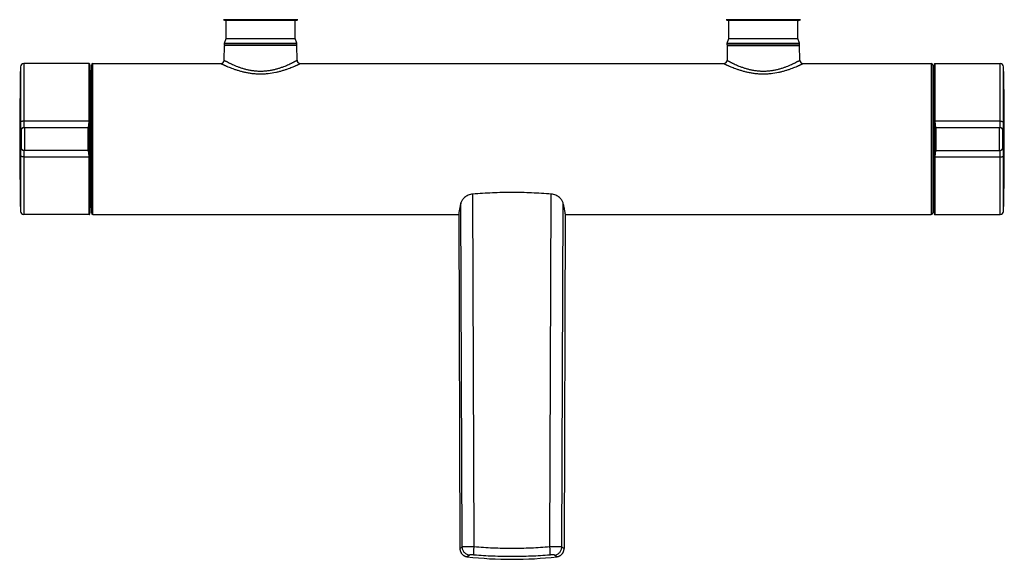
# Model space of a CAD drawing. Header units: millimetres. Extents: x -66 to 560, y -66 to 262.
# Tile 1 of 8: x -66 to 233, y -66 to 98. Entities that reach past the tile are written whole.
import ezdxf

# ---------------------------------------------------------------- set-up
doc = ezdxf.new("R2010")
doc.units = ezdxf.units.MM
doc.header["$LTSCALE"] = 23.1
doc.layers.get('0').update_dxf_attribs({"linetype": 'CONTINUOUS'})

msp = doc.modelspace()

# ---------------------------------------------------------------- linework, layer by layer
at = {"color": 9, "linetype": 'CONTINUOUS'}
for p, q in [((18.13, 98.1), (-4.48, 98.1)), ((171.13, 98.1), (148.52, 98.1)), ((-4.17, 90.45), (17.83, 90.45)), ((148.83, 90.45), (170.83, 90.45)), ((-65.23, 84.75), (-65.23, 67.16)), ((-45.38, 67.16), (-45.38, 84.75)), ((-45.18, 67.11), (-45.18, 84.56)), ((-44.17, 38.75), (-44.17, 84.75)), ((210.83, 84.75), (210.83, 38.75)), ((211.83, 84.56), (211.83, 67.11)), ((212.03, 84.75), (212.03, 67.16)), ((231.88, 67.16), (231.88, 84.75)), ((-66.23, 83.77), (-66.23, 66.93)), ((-44.87, 41.05), (-44.87, 82.45)), ((211.53, 82.45), (211.53, 41.05)), ((232.88, 66.93), (232.88, 83.77)), ((-45.38, 67.16), (-65.23, 67.16)), ((231.88, 67.16), (212.03, 67.16)), ((-66.16, 64.25), (-66.06, 64.25)), ((-45.67, 58.25), (-45.67, 65.25)), ((-45.41, 58.36), (-45.41, 65.13)), ((-45.24, 57.8), (-45.24, 65.69)), ((211.89, 65.69), (211.89, 57.8)), ((212.06, 65.13), (212.06, 58.36)), ((212.33, 65.25), (212.33, 58.25)), ((232.72, 64.25), (232.82, 64.25)), ((-66.06, 59.25), (-66.16, 59.25)), ((232.82, 59.25), (232.72, 59.25)), ((-66.23, 56.57), (-66.23, 39.73)), ((-65.23, 56.34), (-65.23, 38.75)), ((-65.23, 56.34), (-45.38, 56.34)), ((-45.38, 38.75), (-45.38, 56.34)), ((-45.18, 38.94), (-45.18, 56.38)), ((211.83, 56.38), (211.83, 38.94)), ((212.03, 56.34), (231.88, 56.34)), ((212.03, 56.34), (212.03, 38.75)), ((231.88, 38.75), (231.88, 56.34)), ((232.88, 39.73), (232.88, 56.57)), ((71.79, -62.48), (71.39, 44.98)), ((94.86, -62.48), (95.26, 44.98)), ((68.17, -62.52), (67.79, 42.35)), ((98.49, -62.52), (98.86, 42.35)), ((68.17, -62.52), (67.49, -63)), ((99.17, -63), (98.49, -62.52)), ((67.49, -63), (67.49, -63)), ((70.37, -64.98), (69.7, -65.48)), ((69.71, -65.47), (69.7, -65.48)), ((96.95, -65.48), (96.28, -64.98)), ((96.9, -65.44), (96.87, -65.41)), ((96.95, -65.48), (96.95, -65.47)), ((99.17, -63), (99.16, -63))]:
    msp.add_line(p, q, dxfattribs=at)
at = {"color": 7, "linetype": 'CONTINUOUS'}
for p, q in [((17.47, 97.85), (-3.82, 97.85)), ((-3.65, 92.35), (-3.65, 97.85)), ((17.3, 92.35), (17.3, 97.85)), ((170.47, 97.85), (149.18, 97.85)), ((149.35, 92.35), (149.35, 97.85)), ((170.3, 92.35), (170.3, 97.85)), ((-4.25, 85.73), (-4.17, 90.25)), ((-4.17, 90.91), (-3.65, 92.35)), ((-4.17, 90.45), (-4.17, 90.91)), ((-4.17, 90.91), (17.83, 90.91)), ((17.83, 90.25), (-4.17, 90.25)), ((-3.65, 92.35), (17.3, 92.35)), ((17.83, 90.91), (17.3, 92.35)), ((17.83, 90.45), (17.83, 90.91)), ((17.91, 85.73), (17.83, 90.25)), ((148.83, 90.25), (148.75, 85.73)), ((148.83, 90.91), (149.35, 92.35)), ((148.83, 90.91), (170.83, 90.91)), ((148.83, 90.45), (148.83, 90.91)), ((148.83, 90.25), (170.83, 90.25)), ((149.35, 92.35), (170.3, 92.35)), ((170.83, 90.91), (170.3, 92.35)), ((170.83, 90.45), (170.83, 90.91)), ((170.91, 85.73), (170.83, 90.25)), ((-45.38, 84.75), (-65.23, 84.75)), ((-45.17, 39.16), (-45.17, 84.33)), ((-44.67, 39.25), (-44.67, 84.25)), ((-44.17, 84.75), (-5.25, 84.75)), ((18.91, 84.75), (147.75, 84.75)), ((171.91, 84.75), (210.83, 84.75)), ((211.33, 84.25), (211.33, 39.25)), ((211.83, 84.33), (211.83, 39.16)), ((212.03, 84.75), (231.88, 84.75)), ((-44.67, 82.45), (-44.87, 82.45)), ((211.33, 82.45), (211.53, 82.45)), ((-65.16, 65.25), (-45.67, 65.25)), ((-45.47, 58.45), (-45.47, 65.05)), ((212.13, 65.05), (212.13, 58.45)), ((212.32, 65.25), (231.82, 65.25)), ((-45.67, 58.25), (-65.16, 58.25)), ((212.33, 58.25), (231.82, 58.25)), ((-44.67, 41.05), (-44.87, 41.05)), ((67.13, 39.01), (67.49, -63)), ((99.52, 39.01), (99.17, -63)), ((211.33, 41.05), (211.53, 41.05)), ((-45.38, 38.75), (-65.23, 38.75)), ((-44.17, 38.75), (67.13, 38.75)), ((99.52, 38.75), (210.83, 38.75)), ((212.03, 38.75), (231.88, 38.75))]:
    msp.add_line(p, q, dxfattribs=at)
at = {"color": 9, "linetype": 'CONTINUOUS'}
for points in [[(68.17, -62.52), (68.05, -62.61), (67.94, -62.68)], [(98.81, -62.75), (98.61, -62.61), (98.49, -62.52)]]:
    msp.add_lwpolyline(points, dxfattribs=at)
at = {"color": 7, "linetype": 'CONTINUOUS'}
for points in [[(67.49, -63), (67.49, -63.07), (67.49, -63.16), (67.5, -63.25), (67.51, -63.35), (67.53, -63.44), (67.55, -63.53), (67.57, -63.62), (67.59, -63.71), (67.62, -63.79), (67.65, -63.88), (67.68, -63.96), (67.72, -64.05), (67.76, -64.13), (67.81, -64.21), (67.85, -64.29), (67.9, -64.37), (67.95, -64.45), (68.01, -64.52), (68.07, -64.59), (68.13, -64.66), (68.19, -64.73), (68.25, -64.79), (68.32, -64.86), (68.39, -64.92), (68.46, -64.97), (68.54, -65.03), (68.61, -65.08), (68.69, -65.13), (68.77, -65.18), (68.85, -65.22), (68.93, -65.26), (69.02, -65.3), (69.1, -65.33), (69.19, -65.36), (69.28, -65.39), (69.37, -65.41), (69.46, -65.44), (69.55, -65.45), (69.64, -65.47), (69.7, -65.48)], [(96.95, -65.48), (97.02, -65.47), (97.11, -65.45), (97.2, -65.44), (97.29, -65.41), (97.38, -65.39), (97.46, -65.36), (97.55, -65.33), (97.64, -65.3), (97.72, -65.26), (97.8, -65.22), (97.88, -65.18), (97.96, -65.13), (98.04, -65.08), (98.12, -65.03), (98.19, -64.97), (98.26, -64.92), (98.33, -64.86), (98.4, -64.79), (98.46, -64.73), (98.53, -64.66), (98.59, -64.59), (98.64, -64.52), (98.7, -64.45), (98.75, -64.37), (98.8, -64.29), (98.85, -64.21), (98.89, -64.13), (98.93, -64.05), (98.97, -63.96), (99, -63.88), (99.03, -63.79), (99.06, -63.71), (99.09, -63.62), (99.11, -63.53), (99.13, -63.44), (99.14, -63.35), (99.15, -63.25), (99.16, -63.16), (99.16, -63.07), (99.17, -63)]]:
    msp.add_lwpolyline(points, dxfattribs=at)
for centre, radius, start, end in [((-3.82, 98.85), 1, 228.5904, 270), ((17.47, 98.85), 1, 270, 311.4096), ((149.18, 98.85), 1, 228.5904, 270), ((170.47, 98.85), 1, 270, 311.4096), ((-3.97, 90.45), 0.2, 180, 270), ((17.63, 90.45), 0.2, 270, 360), ((149.03, 90.45), 0.2, 180, 270), ((170.63, 90.45), 0.2, 270, 360), ((-65.23, 83.75), 1, 90, 178.7381), ((-45.38, 84.55), 0.2, 2.553, 90), ((-50.17, 84.33), 5, 0, 2.553), ((-44.17, 84.25), 0.5, 90, 180), ((-5.25, 85.75), 1, 270, 359), ((18.91, 85.75), 1, 181, 270), ((147.75, 85.75), 1, 270, 359), ((171.91, 85.75), 1, 181, 270), ((210.83, 84.25), 0.5, 0, 90), ((212.03, 84.55), 0.2, 90, 177.447), ((216.83, 84.33), 5, 177.447, 180), ((231.88, 83.75), 1, 1.2619, 90), ((933.53, 61.75), 1000, 178.73813, 181.26187), ((-44.87, 82.75), 0.3, 180, 270), ((211.53, 82.75), 0.3, 270, 360), ((-766.87, 61.75), 1000, 358.73813, 1.26187), ((-45.67, 65.05), 0.2, 0, 90), ((212.33, 65.05), 0.2, 90, 180), ((-45.67, 58.45), 0.2, 270, 360), ((212.33, 58.45), 0.2, 180, 270), ((-65.23, 39.75), 1, 181.2619, 270), ((-50.17, 39.16), 5, 357.447, 360), ((-44.87, 40.75), 0.3, 90, 180), ((-44.17, 39.25), 0.5, 180, 270), ((210.83, 39.25), 0.5, 270, 360), ((211.53, 40.75), 0.3, 0, 90), ((216.83, 39.16), 5, 180, 182.553), ((231.88, 39.75), 1, 270, 358.7381), ((-45.38, 38.95), 0.2, 270, 357.447), ((212.03, 38.95), 0.2, 182.553, 270), ((83.33, 53.75), 120, 263.4817, 276.5183)]:
    msp.add_arc(centre, radius, start, end, dxfattribs=at)
at = {"color": 9, "linetype": 'CONTINUOUS'}
for centre, radius, start, end in [((-65.16, 64.25), 1, 90.0098, 179.8665), ((-65.06, 64.25), 1, 90.013, 179.8697), ((-45.67, 65.05), 0.2, 8.4341, 89.9976), ((-45.67, 65.05), 0.2, 0.3126, 8.448), ((212.32, 65.05), 0.2, 90.0024, 171.5659), ((212.32, 65.05), 0.2, 171.552, 179.6874), ((231.72, 64.25), 1, 0.1304, 89.987), ((231.82, 64.25), 1, 0.1336, 89.9902), ((-65.16, 59.25), 1, 180.1335, 269.9902), ((-65.06, 59.25), 1, 180.1303, 269.987), ((-45.67, 58.45), 0.2, 270.0024, 351.5659), ((-45.67, 58.45), 0.2, 351.552, 359.6874), ((212.32, 58.45), 0.2, 180.3126, 188.448), ((212.32, 58.45), 0.2, 188.4341, 269.9976), ((231.72, 59.25), 1, 270.013, 359.8696), ((231.82, 59.25), 1, 270.0098, 359.8664)]:
    msp.add_arc(centre, radius, start, end, dxfattribs=at)
for points, knots in [([(-5.25, 84.75), (-5.25, 84.75), (-5.25, 84.75), (-5.25, 84.75), (-5.24, 84.74), (-5.24, 84.74), (-5.23, 84.74), (-5.21, 84.73), (-5.19, 84.72), (-5.15, 84.7), (-5.11, 84.68), (-5.06, 84.65), (-4.98, 84.61), (-4.86, 84.56), (-4.69, 84.48), (-4.49, 84.39), (-4.27, 84.28), (-4.02, 84.17), (-3.75, 84.05), (-3.45, 83.92), (-3.01, 83.73), (-2.4, 83.49), (-1.61, 83.18), (-0.74, 82.88), (0.19, 82.59), (1.19, 82.31), (2.24, 82.07), (3.34, 81.86), (4.48, 81.71), (5.65, 81.61), (6.83, 81.58), (8.01, 81.61), (9.54, 81.74), (11.04, 81.98), (12.46, 82.31), (13.46, 82.59), (14.4, 82.88), (15.26, 83.18), (16.05, 83.49), (16.66, 83.73), (17.1, 83.92), (17.4, 84.05), (17.68, 84.17), (17.92, 84.28), (18.15, 84.39), (18.34, 84.48), (18.49, 84.55), (18.59, 84.6), (18.65, 84.63), (18.71, 84.65), (18.76, 84.68), (18.81, 84.7), (18.84, 84.72), (18.86, 84.73), (18.88, 84.74), (18.89, 84.74), (18.9, 84.74), (18.9, 84.75), (18.9, 84.75), (18.9, 84.75), (18.91, 84.75)], [0, 0, 0, 0, 0.000044, 0.000175, 0.000392, 0.000696, 0.001085, 0.001561, 0.002768, 0.004314, 0.006197, 0.008414, 0.010962, 0.01704, 0.024388, 0.032958, 0.042701, 0.053567, 0.065504, 0.078454, 0.092362, 0.122843, 0.156542, 0.193077, 0.232096, 0.273274, 0.316293, 0.360829, 0.406547, 0.453072, 0.500014, 0.546955, 0.593482, 0.68371, 0.726727, 0.767904, 0.806924, 0.843458, 0.877157, 0.90764, 0.921549, 0.934498, 0.946433, 0.9573, 0.967044, 0.975614, 0.98296, 0.98616, 0.989038, 0.991589, 0.993809, 0.995693, 0.997238, 0.998444, 0.998918, 0.999307, 0.99961, 0.999826, 0.999957, 1, 1, 1, 1]), ([(-4.25, 85.73), (-4.25, 85.73), (-4.25, 85.73), (-4.25, 85.73), (-4.25, 85.73), (-4.24, 85.73), (-4.24, 85.72), (-4.23, 85.72), (-4.22, 85.71), (-4.19, 85.7), (-4.16, 85.68), (-4.13, 85.66), (-4.08, 85.64), (-4.03, 85.61), (-3.97, 85.58), (-3.88, 85.53), (-3.75, 85.46), (-3.58, 85.37), (-3.38, 85.26), (-3.16, 85.15), (-2.91, 85.02), (-2.65, 84.89), (-2.25, 84.7), (-1.7, 84.44), (-0.99, 84.13), (-0.2, 83.82), (0.65, 83.51), (1.57, 83.21), (2.54, 82.95), (3.56, 82.73), (4.63, 82.56), (5.53, 82.48), (6.27, 82.44), (7.01, 82.43), (7.75, 82.45), (8.49, 82.51), (9.21, 82.59), (10.09, 82.73), (11.11, 82.95), (12.09, 83.21), (13, 83.51), (13.86, 83.82), (14.64, 84.13), (15.36, 84.44), (15.9, 84.7), (16.3, 84.89), (16.57, 85.02), (16.81, 85.15), (17.03, 85.26), (17.23, 85.37), (17.41, 85.46), (17.53, 85.53), (17.62, 85.58), (17.68, 85.61), (17.73, 85.64), (17.78, 85.66), (17.82, 85.68), (17.85, 85.7), (17.87, 85.71), (17.88, 85.72), (17.89, 85.72), (17.9, 85.73), (17.9, 85.73), (17.9, 85.73), (17.91, 85.73), (17.91, 85.73)], [0, 0, 0, 0, 0.000043, 0.000096, 0.00017, 0.000383, 0.00068, 0.001062, 0.001527, 0.002711, 0.004229, 0.006078, 0.008255, 0.010759, 0.013585, 0.016729, 0.02395, 0.032379, 0.04197, 0.052676, 0.064446, 0.077229, 0.090974, 0.121149, 0.154589, 0.190939, 0.229873, 0.271085, 0.314276, 0.359134, 0.405312, 0.452414, 0.476177, 0.500001, 0.547581, 0.571224, 0.594689, 0.640866, 0.685724, 0.728916, 0.770128, 0.809062, 0.845412, 0.878852, 0.909027, 0.922772, 0.935555, 0.947325, 0.958031, 0.967622, 0.976051, 0.983271, 0.986415, 0.989241, 0.991746, 0.993925, 0.995774, 0.997292, 0.998475, 0.99894, 0.999321, 0.999618, 0.99983, 0.999957, 1, 1, 1, 1]), ([(147.75, 84.75), (147.75, 84.75), (147.75, 84.75), (147.75, 84.75), (147.76, 84.74), (147.76, 84.74), (147.77, 84.74), (147.79, 84.73), (147.81, 84.72), (147.85, 84.7), (147.89, 84.68), (147.94, 84.65), (148.02, 84.61), (148.14, 84.56), (148.31, 84.48), (148.51, 84.39), (148.73, 84.28), (148.98, 84.17), (149.25, 84.05), (149.55, 83.92), (149.99, 83.73), (150.6, 83.49), (151.39, 83.18), (152.26, 82.88), (153.19, 82.59), (154.19, 82.31), (155.24, 82.07), (156.34, 81.86), (157.48, 81.71), (158.65, 81.61), (159.83, 81.58), (161.01, 81.61), (162.54, 81.74), (164.04, 81.98), (165.46, 82.31), (166.46, 82.59), (167.4, 82.88), (168.26, 83.18), (169.05, 83.49), (169.66, 83.73), (170.1, 83.92), (170.4, 84.05), (170.68, 84.17), (170.92, 84.28), (171.15, 84.39), (171.34, 84.48), (171.49, 84.55), (171.59, 84.6), (171.65, 84.63), (171.71, 84.65), (171.76, 84.68), (171.81, 84.7), (171.84, 84.72), (171.86, 84.73), (171.88, 84.74), (171.89, 84.74), (171.9, 84.74), (171.9, 84.75), (171.9, 84.75), (171.9, 84.75), (171.91, 84.75)], [0, 0, 0, 0, 0.000044, 0.000175, 0.000392, 0.000696, 0.001085, 0.001561, 0.002768, 0.004314, 0.006197, 0.008414, 0.010962, 0.01704, 0.024388, 0.032958, 0.042701, 0.053567, 0.065504, 0.078454, 0.092362, 0.122843, 0.156542, 0.193077, 0.232096, 0.273274, 0.316293, 0.360829, 0.406547, 0.453072, 0.500014, 0.546955, 0.593482, 0.68371, 0.726727, 0.767904, 0.806924, 0.843458, 0.877157, 0.90764, 0.921549, 0.934498, 0.946433, 0.9573, 0.967044, 0.975614, 0.98296, 0.98616, 0.989038, 0.991589, 0.993809, 0.995693, 0.997238, 0.998444, 0.998918, 0.999307, 0.99961, 0.999826, 0.999957, 1, 1, 1, 1]), ([(148.75, 85.73), (148.75, 85.73), (148.75, 85.73), (148.75, 85.73), (148.75, 85.73), (148.76, 85.73), (148.76, 85.72), (148.77, 85.72), (148.78, 85.71), (148.81, 85.7), (148.84, 85.68), (148.87, 85.66), (148.92, 85.64), (148.97, 85.61), (149.03, 85.58), (149.12, 85.53), (149.25, 85.46), (149.42, 85.37), (149.62, 85.26), (149.84, 85.15), (150.09, 85.02), (150.35, 84.89), (150.75, 84.7), (151.3, 84.44), (152.01, 84.13), (152.8, 83.82), (153.65, 83.51), (154.57, 83.21), (155.54, 82.95), (156.56, 82.73), (157.63, 82.56), (158.53, 82.48), (159.27, 82.44), (160.01, 82.43), (160.75, 82.45), (161.49, 82.51), (162.21, 82.59), (163.09, 82.73), (164.11, 82.95), (165.09, 83.21), (166, 83.51), (166.86, 83.82), (167.64, 84.13), (168.36, 84.44), (168.9, 84.7), (169.3, 84.89), (169.57, 85.02), (169.81, 85.15), (170.03, 85.26), (170.23, 85.37), (170.41, 85.46), (170.53, 85.53), (170.62, 85.58), (170.68, 85.61), (170.73, 85.64), (170.78, 85.66), (170.82, 85.68), (170.85, 85.7), (170.87, 85.71), (170.88, 85.72), (170.89, 85.72), (170.9, 85.73), (170.9, 85.73), (170.9, 85.73), (170.91, 85.73), (170.91, 85.73)], [0, 0, 0, 0, 0.000043, 0.000096, 0.00017, 0.000383, 0.00068, 0.001062, 0.001527, 0.002711, 0.004229, 0.006078, 0.008255, 0.010759, 0.013585, 0.016729, 0.02395, 0.032379, 0.04197, 0.052676, 0.064446, 0.077229, 0.090974, 0.121149, 0.154589, 0.190939, 0.229873, 0.271085, 0.314276, 0.359134, 0.405312, 0.452414, 0.476177, 0.500001, 0.547581, 0.571224, 0.594689, 0.640866, 0.685724, 0.728916, 0.770128, 0.809062, 0.845412, 0.878852, 0.909027, 0.922772, 0.935555, 0.947325, 0.958031, 0.967622, 0.976051, 0.983271, 0.986415, 0.989241, 0.991746, 0.993925, 0.995774, 0.997292, 0.998475, 0.99894, 0.999321, 0.999618, 0.99983, 0.999957, 1, 1, 1, 1]), ([(-65.23, 67.16), (-65.3, 67.16), (-65.42, 67.16), (-65.6, 67.14), (-65.77, 67.12), (-65.9, 67.1), (-65.99, 67.08), (-66.05, 67.06), (-66.1, 67.04), (-66.15, 67.02), (-66.18, 67), (-66.21, 66.98), (-66.22, 66.95), (-66.23, 66.94), (-66.23, 66.93)], [0, 0, 0, 0, 0.181549, 0.3567, 0.519341, 0.663936, 0.727991, 0.7859, 0.837309, 0.882006, 0.919986, 0.951567, 0.977632, 1, 1, 1, 1]), ([(-66.23, 66.93), (-66.23, 66.74), (-66.23, 66.39), (-66.23, 65.95), (-66.22, 65.63), (-66.22, 65.4), (-66.22, 65.2), (-66.21, 65.01), (-66.21, 64.84), (-66.2, 64.69), (-66.2, 64.56), (-66.19, 64.45), (-66.19, 64.38), (-66.18, 64.33), (-66.18, 64.3), (-66.17, 64.28), (-66.17, 64.27), (-66.17, 64.26), (-66.17, 64.25), (-66.16, 64.25), (-66.16, 64.25)], [0, 0, 0, 0, 0.206275, 0.398322, 0.487323, 0.570813, 0.648215, 0.718986, 0.782643, 0.838738, 0.886903, 0.926797, 0.958156, 0.970571, 0.98078, 0.98878, 0.994583, 0.996673, 0.99824, 1, 1, 1, 1]), ([(-65.23, 67.16), (-65.23, 67.03), (-65.23, 66.77), (-65.23, 66.41), (-65.22, 66.13), (-65.22, 65.92), (-65.21, 65.79), (-65.21, 65.67), (-65.2, 65.56), (-65.2, 65.47), (-65.19, 65.39), (-65.18, 65.33), (-65.18, 65.29), (-65.17, 65.27), (-65.17, 65.26), (-65.17, 65.25), (-65.17, 65.25), (-65.16, 65.25), (-65.16, 65.25)], [0, 0, 0, 0, 0.206026, 0.397837, 0.570121, 0.647429, 0.718121, 0.781711, 0.837763, 0.885896, 0.925789, 0.957186, 0.97991, 0.988001, 0.993935, 0.996118, 0.997809, 1, 1, 1, 1]), ([(-45.44, 65.84), (-45.44, 65.86), (-45.42, 65.93), (-45.41, 66.01), (-45.41, 66.06)], [0, 0, 0, 0, 0.237926, 1, 1, 1, 1]), ([(-45.41, 66.06), (-45.4, 66.15), (-45.39, 66.32), (-45.38, 66.58), (-45.38, 66.86), (-45.38, 67.06), (-45.38, 67.16)], [0, 0, 0, 0, 0.223103, 0.46665, 0.726968, 1, 1, 1, 1]), ([(-45.38, 67.16), (-45.35, 67.16), (-45.32, 67.16), (-45.27, 67.15), (-45.24, 67.15), (-45.22, 67.14), (-45.2, 67.13), (-45.18, 67.13), (-45.18, 67.12), (-45.18, 67.11)], [0, 0, 0, 0, 0.353765, 0.515561, 0.659943, 0.782409, 0.879734, 0.950904, 1, 1, 1, 1]), ([(-45.24, 65.69), (-45.24, 65.71), (-45.23, 65.79), (-45.22, 65.87), (-45.21, 65.93)], [0, 0, 0, 0, 0.237283, 1, 1, 1, 1]), ([(-45.21, 65.93), (-45.2, 66.02), (-45.19, 66.2), (-45.18, 66.49), (-45.18, 66.8), (-45.18, 67.01), (-45.18, 67.11)], [0, 0, 0, 0, 0.221467, 0.464503, 0.725446, 1, 1, 1, 1]), ([(212.03, 67.16), (212.01, 67.16), (211.97, 67.16), (211.92, 67.15), (211.89, 67.15), (211.87, 67.14), (211.85, 67.13), (211.84, 67.13), (211.83, 67.12), (211.83, 67.11)], [0, 0, 0, 0, 0.353765, 0.515561, 0.659943, 0.782409, 0.879735, 0.950904, 1, 1, 1, 1]), ([(211.83, 67.11), (211.83, 67.01), (211.83, 66.8), (211.84, 66.49), (211.84, 66.2), (211.86, 66.02), (211.86, 65.93)], [0, 0, 0, 0, 0.274554, 0.535497, 0.778535, 1, 1, 1, 1]), ([(211.86, 65.93), (211.87, 65.91), (211.87, 65.83), (211.88, 65.75), (211.89, 65.69)], [0, 0, 0, 0, 0.262655, 1, 1, 1, 1]), ([(212.03, 67.16), (212.03, 67.06), (212.03, 66.86), (212.04, 66.58), (212.04, 66.32), (212.05, 66.15), (212.06, 66.06)], [0, 0, 0, 0, 0.273032, 0.53335, 0.776897, 1, 1, 1, 1]), ([(212.06, 66.06), (212.06, 66.04), (212.07, 65.97), (212.08, 65.89), (212.09, 65.84)], [0, 0, 0, 0, 0.261986, 1, 1, 1, 1]), ([(231.82, 65.25), (231.82, 65.25), (231.82, 65.25), (231.82, 65.25), (231.82, 65.26), (231.83, 65.27), (231.83, 65.29), (231.84, 65.33), (231.84, 65.39), (231.85, 65.47), (231.86, 65.56), (231.86, 65.67), (231.87, 65.79), (231.87, 65.92), (231.87, 66.13), (231.88, 66.41), (231.88, 66.77), (231.88, 67.03), (231.88, 67.16)], [0, 0, 0, 0, 0.002191, 0.003882, 0.006065, 0.011999, 0.020091, 0.042814, 0.074211, 0.114104, 0.162237, 0.218289, 0.281879, 0.352571, 0.429879, 0.602163, 0.793974, 1, 1, 1, 1]), ([(231.88, 67.16), (231.95, 67.16), (232.07, 67.16), (232.26, 67.14), (232.43, 67.12), (232.56, 67.1), (232.65, 67.08), (232.71, 67.06), (232.76, 67.04), (232.8, 67.02), (232.83, 67), (232.86, 66.98), (232.88, 66.95), (232.88, 66.94), (232.88, 66.93)], [0, 0, 0, 0, 0.181549, 0.3567, 0.519341, 0.663936, 0.727991, 0.7859, 0.837309, 0.882006, 0.919986, 0.951567, 0.977632, 1, 1, 1, 1]), ([(232.82, 64.25), (232.82, 64.25), (232.82, 64.25), (232.82, 64.26), (232.82, 64.27), (232.83, 64.28), (232.83, 64.3), (232.83, 64.33), (232.84, 64.38), (232.84, 64.45), (232.85, 64.56), (232.86, 64.69), (232.86, 64.84), (232.87, 65.01), (232.87, 65.2), (232.87, 65.4), (232.88, 65.63), (232.88, 65.95), (232.88, 66.39), (232.88, 66.74), (232.88, 66.93)], [0, 0, 0, 0, 0.00176, 0.003327, 0.005416, 0.011219, 0.019219, 0.029429, 0.041844, 0.073202, 0.113099, 0.16126, 0.217357, 0.281014, 0.351786, 0.429188, 0.512675, 0.601679, 0.793726, 1, 1, 1, 1]), ([(-66.06, 64.25), (-66.06, 64.25), (-66.06, 64.25), (-66.06, 64.24), (-66.06, 64.24), (-66.05, 64.22), (-66.05, 64.2), (-66.05, 64.17), (-66.04, 64.13), (-66.04, 64.05), (-66.03, 63.95), (-66.02, 63.82), (-66.02, 63.68), (-66.01, 63.51), (-66.01, 63.33), (-66, 63.13), (-66, 62.92), (-66, 62.62), (-65.99, 62.23), (-65.99, 61.75), (-65.99, 61.27), (-66, 60.87), (-66, 60.57), (-66, 60.36), (-66.01, 60.17), (-66.01, 59.98), (-66.02, 59.82), (-66.02, 59.67), (-66.03, 59.55), (-66.04, 59.44), (-66.04, 59.37), (-66.05, 59.32), (-66.05, 59.3), (-66.05, 59.27), (-66.06, 59.26), (-66.06, 59.25), (-66.06, 59.25), (-66.06, 59.25), (-66.06, 59.25)], [0, 0, 0, 0, 0.000924, 0.001754, 0.002861, 0.005937, 0.010177, 0.015583, 0.02215, 0.038699, 0.059677, 0.084881, 0.114076, 0.146983, 0.183287, 0.222639, 0.264661, 0.30895, 0.402603, 0.5, 0.597397, 0.69105, 0.735339, 0.77736, 0.816714, 0.853017, 0.885925, 0.915119, 0.940324, 0.9613, 0.97785, 0.984417, 0.989823, 0.994062, 0.997138, 0.998246, 0.999076, 1, 1, 1, 1]), ([(-65.06, 65.25), (-65.06, 65.25), (-65.06, 65.25), (-65.06, 65.24), (-65.06, 65.23), (-65.05, 65.21), (-65.05, 65.18), (-65.05, 65.14), (-65.04, 65.09), (-65.04, 65.04), (-65.04, 64.98), (-65.03, 64.91), (-65.03, 64.8), (-65.02, 64.65), (-65.02, 64.44), (-65.01, 64.21), (-65.01, 63.96), (-65, 63.69), (-65, 63.39), (-65, 62.97), (-64.99, 62.42), (-64.99, 61.75), (-64.99, 61.07), (-65, 60.52), (-65, 60.1), (-65, 59.81), (-65.01, 59.53), (-65.01, 59.28), (-65.02, 59.05), (-65.02, 58.85), (-65.03, 58.69), (-65.03, 58.59), (-65.04, 58.52), (-65.04, 58.45), (-65.04, 58.4), (-65.05, 58.36), (-65.05, 58.32), (-65.05, 58.29), (-65.06, 58.27), (-65.06, 58.25), (-65.06, 58.25), (-65.06, 58.25), (-65.06, 58.25)], [0, 0, 0, 0, 0.000292, 0.000807, 0.002678, 0.005719, 0.009939, 0.015332, 0.021888, 0.029592, 0.038426, 0.048371, 0.059401, 0.084614, 0.113824, 0.14675, 0.183077, 0.222455, 0.264505, 0.308823, 0.402539, 0.5, 0.597461, 0.691177, 0.735495, 0.777545, 0.816923, 0.85325, 0.886176, 0.915386, 0.940599, 0.951629, 0.961574, 0.970409, 0.978113, 0.984668, 0.990061, 0.994281, 0.997322, 0.999193, 0.999708, 1, 1, 1, 1]), ([(-45.67, 65.25), (-45.67, 65.25), (-45.66, 65.25), (-45.66, 65.25), (-45.66, 65.25)], [0, 0, 0, 0, 0.397028, 1, 1, 1, 1]), ([(-45.66, 65.25), (-45.66, 65.25), (-45.66, 65.25), (-45.66, 65.26), (-45.65, 65.26)], [0, 0, 0, 0, 0.223513, 1, 1, 1, 1]), ([(-45.65, 65.26), (-45.65, 65.27), (-45.63, 65.29), (-45.61, 65.31), (-45.6, 65.32)], [0, 0, 0, 0, 0.403436, 1, 1, 1, 1]), ([(-45.6, 65.32), (-45.58, 65.35), (-45.55, 65.42), (-45.51, 65.53), (-45.47, 65.68), (-45.45, 65.78), (-45.44, 65.84)], [0, 0, 0, 0, 0.177552, 0.403616, 0.678334, 1, 1, 1, 1]), ([(-45.6, 65.32), (-45.58, 65.32), (-45.53, 65.31), (-45.46, 65.27), (-45.42, 65.21), (-45.41, 65.16), (-45.41, 65.13)], [0, 0, 0, 0, 0.250736, 0.502715, 0.753134, 1, 1, 1, 1]), ([(-45.47, 65.05), (-45.47, 65.05), (-45.47, 65.05), (-45.47, 65.05), (-45.47, 65.05), (-45.47, 65.05)], [0, 0, 0, 0, 0.085672, 0.274736, 1, 1, 1, 1]), ([(-45.47, 65.05), (-45.47, 65.05), (-45.46, 65.05), (-45.46, 65.05), (-45.46, 65.05)], [0, 0, 0, 0, 0.389295, 1, 1, 1, 1]), ([(-45.46, 65.05), (-45.46, 65.06), (-45.45, 65.07), (-45.43, 65.09), (-45.42, 65.12), (-45.41, 65.13)], [0, 0, 0, 0, 0.155045, 0.374045, 1, 1, 1, 1]), ([(-45.44, 65.84), (-45.41, 65.84), (-45.37, 65.83), (-45.31, 65.8), (-45.26, 65.75), (-45.24, 65.71), (-45.24, 65.69)], [0, 0, 0, 0, 0.272988, 0.536536, 0.779601, 1, 1, 1, 1]), ([(-45.41, 65.13), (-45.39, 65.16), (-45.35, 65.23), (-45.31, 65.36), (-45.27, 65.51), (-45.25, 65.63), (-45.24, 65.69)], [0, 0, 0, 0, 0.176029, 0.401817, 0.677132, 1, 1, 1, 1]), ([(212.09, 65.84), (212.07, 65.84), (212.02, 65.83), (211.96, 65.8), (211.91, 65.75), (211.9, 65.71), (211.89, 65.69)], [0, 0, 0, 0, 0.272988, 0.536536, 0.779601, 1, 1, 1, 1]), ([(211.89, 65.69), (211.9, 65.63), (211.93, 65.51), (211.96, 65.36), (212.01, 65.23), (212.04, 65.16), (212.06, 65.13)], [0, 0, 0, 0, 0.322866, 0.598183, 0.82397, 1, 1, 1, 1]), ([(212.26, 65.32), (212.23, 65.32), (212.18, 65.31), (212.12, 65.27), (212.07, 65.21), (212.06, 65.16), (212.06, 65.13)], [0, 0, 0, 0, 0.250736, 0.502715, 0.753134, 1, 1, 1, 1]), ([(212.06, 65.13), (212.07, 65.12), (212.08, 65.1), (212.1, 65.08), (212.11, 65.06), (212.11, 65.06), (212.12, 65.05), (212.12, 65.05), (212.12, 65.05)], [0, 0, 0, 0, 0.398453, 0.698644, 0.811062, 0.898224, 0.960546, 1, 1, 1, 1]), ([(212.09, 65.84), (212.1, 65.78), (212.12, 65.68), (212.16, 65.53), (212.2, 65.42), (212.24, 65.35), (212.26, 65.32)], [0, 0, 0, 0, 0.321666, 0.596384, 0.822448, 1, 1, 1, 1]), ([(212.12, 65.05), (212.12, 65.05), (212.12, 65.05), (212.13, 65.05), (212.13, 65.05), (212.13, 65.05)], [0, 0, 0, 0, 0.725264, 0.914328, 1, 1, 1, 1]), ([(212.26, 65.32), (212.26, 65.31), (212.28, 65.29), (212.3, 65.27), (212.31, 65.26), (212.32, 65.25), (212.32, 65.25), (212.32, 65.25)], [0, 0, 0, 0, 0.39711, 0.696372, 0.895767, 0.958782, 1, 1, 1, 1]), ([(231.72, 58.25), (231.72, 58.25), (231.71, 58.25), (231.71, 58.25), (231.71, 58.27), (231.71, 58.29), (231.7, 58.32), (231.7, 58.36), (231.7, 58.4), (231.69, 58.45), (231.69, 58.52), (231.69, 58.59), (231.68, 58.69), (231.68, 58.85), (231.67, 59.05), (231.67, 59.28), (231.66, 59.53), (231.66, 59.81), (231.65, 60.1), (231.65, 60.52), (231.65, 61.07), (231.64, 61.75), (231.65, 62.42), (231.65, 62.97), (231.65, 63.39), (231.66, 63.69), (231.66, 63.96), (231.67, 64.21), (231.67, 64.44), (231.68, 64.65), (231.68, 64.8), (231.69, 64.91), (231.69, 64.98), (231.69, 65.04), (231.7, 65.09), (231.7, 65.14), (231.7, 65.18), (231.71, 65.21), (231.71, 65.23), (231.71, 65.24), (231.71, 65.25), (231.72, 65.25), (231.72, 65.25)], [0, 0, 0, 0, 0.000292, 0.000807, 0.002678, 0.005719, 0.009939, 0.015332, 0.021888, 0.029592, 0.038426, 0.048371, 0.059401, 0.084614, 0.113824, 0.14675, 0.183077, 0.222455, 0.264505, 0.308823, 0.402539, 0.5, 0.597461, 0.691177, 0.735495, 0.777545, 0.816923, 0.85325, 0.886176, 0.915386, 0.940599, 0.951629, 0.961574, 0.970409, 0.978113, 0.984668, 0.990061, 0.994281, 0.997322, 0.999193, 0.999708, 1, 1, 1, 1]), ([(232.72, 59.25), (232.71, 59.25), (232.71, 59.25), (232.71, 59.25), (232.71, 59.26), (232.71, 59.27), (232.7, 59.3), (232.7, 59.32), (232.69, 59.37), (232.69, 59.44), (232.68, 59.55), (232.68, 59.67), (232.67, 59.82), (232.67, 59.98), (232.66, 60.17), (232.66, 60.36), (232.65, 60.57), (232.65, 60.87), (232.65, 61.27), (232.64, 61.75), (232.65, 62.23), (232.65, 62.62), (232.65, 62.92), (232.66, 63.13), (232.66, 63.33), (232.67, 63.51), (232.67, 63.68), (232.68, 63.82), (232.68, 63.95), (232.69, 64.05), (232.69, 64.13), (232.7, 64.17), (232.7, 64.2), (232.71, 64.22), (232.71, 64.24), (232.71, 64.24), (232.71, 64.25), (232.71, 64.25), (232.72, 64.25)], [0, 0, 0, 0, 0.000924, 0.001754, 0.002861, 0.005937, 0.010177, 0.015583, 0.02215, 0.038699, 0.059677, 0.084881, 0.114076, 0.146983, 0.183287, 0.222639, 0.264661, 0.30895, 0.402603, 0.5, 0.597397, 0.69105, 0.735339, 0.77736, 0.816713, 0.853017, 0.885925, 0.915118, 0.940324, 0.9613, 0.97785, 0.984417, 0.989823, 0.994062, 0.997138, 0.998246, 0.999076, 1, 1, 1, 1]), ([(-66.16, 59.25), (-66.16, 59.25), (-66.17, 59.24), (-66.17, 59.24), (-66.17, 59.23), (-66.17, 59.22), (-66.18, 59.19), (-66.18, 59.17), (-66.19, 59.12), (-66.19, 59.04), (-66.2, 58.94), (-66.2, 58.81), (-66.21, 58.66), (-66.21, 58.49), (-66.22, 58.3), (-66.22, 58.09), (-66.22, 57.87), (-66.23, 57.54), (-66.23, 57.11), (-66.23, 56.75), (-66.23, 56.57)], [0, 0, 0, 0, 0.00176, 0.003327, 0.005416, 0.011218, 0.019219, 0.029429, 0.041844, 0.073202, 0.113099, 0.16126, 0.217357, 0.281014, 0.351785, 0.429188, 0.512676, 0.601679, 0.793725, 1, 1, 1, 1]), ([(-65.16, 58.25), (-65.16, 58.25), (-65.17, 58.25), (-65.17, 58.24), (-65.17, 58.24), (-65.17, 58.23), (-65.18, 58.2), (-65.18, 58.16), (-65.19, 58.1), (-65.2, 58.03), (-65.2, 57.94), (-65.21, 57.83), (-65.21, 57.71), (-65.22, 57.57), (-65.22, 57.37), (-65.23, 57.09), (-65.23, 56.72), (-65.23, 56.47), (-65.23, 56.34)], [0, 0, 0, 0, 0.002191, 0.003882, 0.006065, 0.011999, 0.02009, 0.042814, 0.074211, 0.114104, 0.162237, 0.218289, 0.281879, 0.352571, 0.429879, 0.602163, 0.793974, 1, 1, 1, 1]), ([(-45.6, 58.17), (-45.61, 58.18), (-45.62, 58.2), (-45.64, 58.23), (-45.66, 58.24), (-45.66, 58.25), (-45.67, 58.25), (-45.67, 58.25)], [0, 0, 0, 0, 0.39711, 0.696372, 0.895767, 0.958783, 1, 1, 1, 1]), ([(-45.6, 58.17), (-45.58, 58.17), (-45.53, 58.18), (-45.46, 58.23), (-45.42, 58.29), (-45.41, 58.34), (-45.41, 58.36)], [0, 0, 0, 0, 0.250736, 0.502715, 0.753134, 1, 1, 1, 1]), ([(-45.44, 57.66), (-45.45, 57.71), (-45.47, 57.82), (-45.51, 57.96), (-45.55, 58.08), (-45.58, 58.15), (-45.6, 58.17)], [0, 0, 0, 0, 0.321666, 0.596385, 0.822448, 1, 1, 1, 1]), ([(-45.41, 58.36), (-45.41, 58.37), (-45.43, 58.39), (-45.44, 58.42), (-45.45, 58.43), (-45.46, 58.44), (-45.46, 58.44), (-45.47, 58.45), (-45.47, 58.45)], [0, 0, 0, 0, 0.398453, 0.698644, 0.811062, 0.898224, 0.960547, 1, 1, 1, 1]), ([(-45.47, 58.45), (-45.47, 58.45), (-45.47, 58.45), (-45.47, 58.45), (-45.47, 58.45), (-45.47, 58.45)], [0, 0, 0, 0, 0.725264, 0.914328, 1, 1, 1, 1]), ([(-45.44, 57.66), (-45.41, 57.66), (-45.37, 57.67), (-45.31, 57.7), (-45.26, 57.75), (-45.24, 57.79), (-45.24, 57.8)], [0, 0, 0, 0, 0.272988, 0.536536, 0.779601, 1, 1, 1, 1]), ([(-45.41, 57.43), (-45.41, 57.45), (-45.42, 57.53), (-45.43, 57.6), (-45.44, 57.66)], [0, 0, 0, 0, 0.261986, 1, 1, 1, 1]), ([(-45.24, 57.8), (-45.25, 57.87), (-45.27, 57.98), (-45.31, 58.14), (-45.35, 58.26), (-45.39, 58.33), (-45.41, 58.36)], [0, 0, 0, 0, 0.322868, 0.598183, 0.823971, 1, 1, 1, 1]), ([(-45.38, 56.34), (-45.38, 56.44), (-45.38, 56.63), (-45.38, 56.91), (-45.39, 57.18), (-45.4, 57.35), (-45.41, 57.43)], [0, 0, 0, 0, 0.273032, 0.53335, 0.776897, 1, 1, 1, 1]), ([(-45.21, 57.56), (-45.21, 57.58), (-45.22, 57.66), (-45.23, 57.75), (-45.24, 57.8)], [0, 0, 0, 0, 0.262654, 1, 1, 1, 1]), ([(-45.18, 56.38), (-45.18, 56.49), (-45.18, 56.7), (-45.18, 57.01), (-45.19, 57.29), (-45.2, 57.47), (-45.21, 57.56)], [0, 0, 0, 0, 0.274554, 0.535497, 0.778535, 1, 1, 1, 1]), ([(211.86, 57.56), (211.86, 57.47), (211.84, 57.29), (211.84, 57.01), (211.83, 56.7), (211.83, 56.49), (211.83, 56.38)], [0, 0, 0, 0, 0.221465, 0.464503, 0.725446, 1, 1, 1, 1]), ([(211.89, 57.8), (211.89, 57.79), (211.88, 57.7), (211.87, 57.62), (211.86, 57.56)], [0, 0, 0, 0, 0.237283, 1, 1, 1, 1]), ([(212.06, 58.36), (212.04, 58.33), (212.01, 58.26), (211.96, 58.14), (211.93, 57.98), (211.9, 57.87), (211.89, 57.8)], [0, 0, 0, 0, 0.176034, 0.401812, 0.677142, 1, 1, 1, 1]), ([(212.09, 57.66), (212.07, 57.66), (212.02, 57.67), (211.96, 57.7), (211.91, 57.75), (211.9, 57.79), (211.89, 57.8)], [0, 0, 0, 0, 0.272988, 0.536536, 0.779601, 1, 1, 1, 1]), ([(212.06, 57.43), (212.05, 57.35), (212.04, 57.18), (212.04, 56.91), (212.03, 56.63), (212.03, 56.44), (212.03, 56.34)], [0, 0, 0, 0, 0.223103, 0.46665, 0.726968, 1, 1, 1, 1]), ([(212.11, 58.44), (212.11, 58.44), (212.1, 58.43), (212.08, 58.4), (212.07, 58.38), (212.06, 58.36)], [0, 0, 0, 0, 0.155115, 0.374132, 1, 1, 1, 1]), ([(212.26, 58.17), (212.23, 58.17), (212.18, 58.18), (212.12, 58.23), (212.07, 58.29), (212.06, 58.34), (212.06, 58.36)], [0, 0, 0, 0, 0.250736, 0.502715, 0.753134, 1, 1, 1, 1]), ([(212.09, 57.66), (212.09, 57.64), (212.08, 57.56), (212.07, 57.49), (212.06, 57.43)], [0, 0, 0, 0, 0.237927, 1, 1, 1, 1]), ([(212.26, 58.17), (212.24, 58.15), (212.2, 58.08), (212.16, 57.96), (212.12, 57.82), (212.1, 57.71), (212.09, 57.66)], [0, 0, 0, 0, 0.177552, 0.403616, 0.678334, 1, 1, 1, 1]), ([(212.12, 58.45), (212.12, 58.45), (212.12, 58.44), (212.12, 58.44), (212.11, 58.44)], [0, 0, 0, 0, 0.389192, 1, 1, 1, 1]), ([(212.13, 58.45), (212.13, 58.45), (212.13, 58.45), (212.12, 58.45), (212.12, 58.45), (212.12, 58.45)], [0, 0, 0, 0, 0.085672, 0.274736, 1, 1, 1, 1]), ([(212.31, 58.24), (212.3, 58.23), (212.28, 58.21), (212.27, 58.19), (212.26, 58.17)], [0, 0, 0, 0, 0.403458, 1, 1, 1, 1]), ([(212.32, 58.25), (212.32, 58.25), (212.32, 58.25), (212.31, 58.24), (212.31, 58.24)], [0, 0, 0, 0, 0.396977, 1, 1, 1, 1]), ([(212.31, 58.24), (212.31, 58.24), (212.31, 58.24), (212.31, 58.24), (212.31, 58.24)], [0, 0, 0, 0, 0.223527, 1, 1, 1, 1]), ([(231.88, 56.34), (231.88, 56.47), (231.88, 56.72), (231.88, 57.09), (231.87, 57.37), (231.87, 57.57), (231.87, 57.71), (231.86, 57.83), (231.86, 57.94), (231.85, 58.03), (231.84, 58.1), (231.84, 58.16), (231.83, 58.2), (231.83, 58.23), (231.82, 58.24), (231.82, 58.24), (231.82, 58.25), (231.82, 58.25), (231.82, 58.25)], [0, 0, 0, 0, 0.206026, 0.397837, 0.570121, 0.647429, 0.718121, 0.781711, 0.837763, 0.885896, 0.925789, 0.957186, 0.97991, 0.988001, 0.993935, 0.996118, 0.997809, 1, 1, 1, 1]), ([(232.88, 56.57), (232.88, 56.75), (232.88, 57.11), (232.88, 57.54), (232.88, 57.87), (232.87, 58.09), (232.87, 58.3), (232.87, 58.49), (232.86, 58.66), (232.86, 58.81), (232.85, 58.94), (232.84, 59.04), (232.84, 59.12), (232.83, 59.17), (232.83, 59.19), (232.83, 59.22), (232.82, 59.23), (232.82, 59.24), (232.82, 59.24), (232.82, 59.25), (232.82, 59.25)], [0, 0, 0, 0, 0.206275, 0.398322, 0.487323, 0.570813, 0.648215, 0.718986, 0.782642, 0.838738, 0.886904, 0.926797, 0.958156, 0.970571, 0.980779, 0.988779, 0.994582, 0.996672, 0.99824, 1, 1, 1, 1]), ([(-65.23, 56.34), (-65.3, 56.34), (-65.42, 56.34), (-65.6, 56.35), (-65.77, 56.37), (-65.9, 56.4), (-65.99, 56.42), (-66.05, 56.44), (-66.1, 56.46), (-66.15, 56.48), (-66.18, 56.5), (-66.21, 56.52), (-66.22, 56.54), (-66.23, 56.56), (-66.23, 56.57)], [0, 0, 0, 0, 0.181549, 0.3567, 0.519341, 0.663936, 0.727991, 0.7859, 0.837309, 0.882006, 0.919986, 0.951567, 0.977632, 1, 1, 1, 1]), ([(-45.38, 56.34), (-45.35, 56.34), (-45.32, 56.34), (-45.27, 56.34), (-45.24, 56.35), (-45.22, 56.35), (-45.2, 56.36), (-45.18, 56.37), (-45.18, 56.38), (-45.18, 56.38)], [0, 0, 0, 0, 0.353765, 0.515561, 0.659943, 0.782409, 0.879734, 0.950904, 1, 1, 1, 1]), ([(212.03, 56.34), (212.01, 56.34), (211.97, 56.34), (211.92, 56.34), (211.89, 56.35), (211.87, 56.35), (211.85, 56.36), (211.84, 56.37), (211.83, 56.38), (211.83, 56.38)], [0, 0, 0, 0, 0.353765, 0.515561, 0.659943, 0.782409, 0.879734, 0.950904, 1, 1, 1, 1]), ([(231.88, 56.34), (231.95, 56.34), (232.07, 56.34), (232.26, 56.35), (232.43, 56.37), (232.56, 56.4), (232.65, 56.42), (232.71, 56.44), (232.76, 56.46), (232.8, 56.48), (232.83, 56.5), (232.86, 56.52), (232.88, 56.54), (232.88, 56.56), (232.88, 56.57)], [0, 0, 0, 0, 0.181549, 0.3567, 0.519341, 0.663936, 0.727991, 0.7859, 0.837309, 0.882006, 0.919986, 0.951567, 0.977632, 1, 1, 1, 1]), ([(71.79, -62.48), (71.57, -62.47), (71.14, -62.46), (70.52, -62.45), (69.94, -62.45), (69.42, -62.45), (69.03, -62.46), (68.76, -62.47), (68.59, -62.48), (68.45, -62.49), (68.33, -62.5), (68.24, -62.51), (68.19, -62.52), (68.17, -62.52)], [0, 0, 0, 0, 0.181488, 0.355395, 0.516872, 0.661422, 0.78503, 0.83789, 0.884292, 0.923925, 0.956532, 0.981926, 1, 1, 1, 1]), ([(70.37, -64.98), (70.22, -64.96), (69.93, -64.9), (69.51, -64.72), (69.13, -64.48), (68.8, -64.17), (68.53, -63.81), (68.33, -63.41), (68.2, -62.97), (68.17, -62.67), (68.17, -62.52)], [0, 0, 0, 0, 0.124382, 0.249138, 0.374205, 0.499478, 0.624828, 0.750115, 0.875208, 1, 1, 1, 1]), ([(71.76, -64.94), (71.75, -64.93), (71.74, -64.89), (71.73, -64.83), (71.72, -64.75), (71.71, -64.65), (71.71, -64.54), (71.7, -64.35), (71.7, -64.08), (71.71, -63.73), (71.73, -63.34), (71.76, -62.92), (71.78, -62.63), (71.79, -62.48)], [0, 0, 0, 0, 0.018491, 0.044223, 0.07721, 0.117295, 0.164218, 0.217645, 0.342369, 0.487687, 0.649124, 0.821681, 1, 1, 1, 1]), ([(94.86, -62.48), (92.95, -62.64), (89.1, -62.88), (83.33, -63), (77.55, -62.88), (73.71, -62.64), (71.79, -62.48)], [0, 0, 0, 0, 0.249788, 0.5, 0.750212, 1, 1, 1, 1]), ([(98.49, -62.52), (98.47, -62.52), (98.41, -62.51), (98.32, -62.5), (98.21, -62.49), (98.06, -62.48), (97.89, -62.47), (97.62, -62.46), (97.24, -62.45), (96.72, -62.45), (96.14, -62.45), (95.51, -62.46), (95.08, -62.47), (94.86, -62.48)], [0, 0, 0, 0, 0.018074, 0.043468, 0.076075, 0.115708, 0.16211, 0.21497, 0.338577, 0.483128, 0.644605, 0.818512, 1, 1, 1, 1]), ([(94.9, -64.94), (94.9, -64.93), (94.91, -64.89), (94.92, -64.83), (94.93, -64.75), (94.94, -64.65), (94.95, -64.54), (94.95, -64.35), (94.95, -64.08), (94.94, -63.73), (94.92, -63.34), (94.9, -62.92), (94.88, -62.63), (94.86, -62.48)], [0, 0, 0, 0, 0.018491, 0.044222, 0.07721, 0.117295, 0.164218, 0.217645, 0.342368, 0.487687, 0.649124, 0.821681, 1, 1, 1, 1]), ([(96.28, -64.98), (96.43, -64.96), (96.73, -64.9), (97.14, -64.72), (97.52, -64.48), (97.85, -64.17), (98.12, -63.81), (98.32, -63.41), (98.45, -62.97), (98.48, -62.67), (98.49, -62.52)], [0, 0, 0, 0, 0.124382, 0.249138, 0.374205, 0.499478, 0.624828, 0.750115, 0.875208, 1, 1, 1, 1]), ([(71.76, -64.94), (71.67, -64.94), (71.51, -64.92), (71.27, -64.91), (71.04, -64.91), (70.84, -64.91), (70.67, -64.92), (70.55, -64.93), (70.47, -64.94), (70.43, -64.95), (70.39, -64.97), (70.38, -64.98), (70.37, -64.98)], [0, 0, 0, 0, 0.181868, 0.355861, 0.516963, 0.660673, 0.783174, 0.881522, 0.921003, 0.95383, 0.980064, 1, 1, 1, 1]), ([(94.9, -64.94), (92.97, -65.11), (89.12, -65.35), (83.33, -65.47), (77.53, -65.35), (73.68, -65.11), (71.76, -64.94)], [0, 0, 0, 0, 0.249781, 0.5, 0.750219, 1, 1, 1, 1]), ([(96.28, -64.98), (96.28, -64.98), (96.26, -64.97), (96.22, -64.95), (96.18, -64.94), (96.1, -64.93), (95.98, -64.92), (95.81, -64.91), (95.61, -64.91), (95.39, -64.91), (95.15, -64.92), (94.98, -64.94), (94.9, -64.94)], [0, 0, 0, 0, 0.019938, 0.046173, 0.078998, 0.11848, 0.216823, 0.339327, 0.483038, 0.644138, 0.818131, 1, 1, 1, 1])]:
    msp.add_open_spline(points, degree=3, knots=knots, dxfattribs=at)
at = {"color": 7, "linetype": 'CONTINUOUS'}
for points, knots in [([(71.39, 44.98), (71.15, 44.96), (70.67, 44.88), (70.01, 44.65), (69.42, 44.34), (68.91, 43.98), (68.5, 43.59), (68.17, 43.18), (67.93, 42.77), (67.82, 42.49), (67.79, 42.35)], [0, 0, 0, 0, 0.156354, 0.306021, 0.446685, 0.577456, 0.698063, 0.808471, 0.908877, 1, 1, 1, 1]), ([(95.26, 44.98), (93.28, 45.14), (90.3, 45.32), (86.32, 45.45), (83.33, 45.48), (80.34, 45.45), (76.36, 45.32), (73.38, 45.14), (71.39, 44.98)], [0, 0, 0, 0, 0.249768, 0.374855, 0.5, 0.625145, 0.750232, 1, 1, 1, 1]), ([(98.86, 42.35), (98.83, 42.49), (98.73, 42.77), (98.49, 43.18), (98.16, 43.59), (97.74, 43.98), (97.24, 44.34), (96.65, 44.65), (95.98, 44.88), (95.5, 44.96), (95.26, 44.98)], [0, 0, 0, 0, 0.091123, 0.191529, 0.301937, 0.422544, 0.553315, 0.693979, 0.843646, 1, 1, 1, 1]), ([(67.79, 42.35), (67.7, 41.96), (67.57, 41.4), (67.41, 40.69), (67.31, 40.24), (67.23, 39.85), (67.18, 39.51), (67.15, 39.27), (67.13, 39.11), (67.13, 39.04), (67.13, 39.01)], [0, 0, 0, 0, 0.353976, 0.506208, 0.641165, 0.758353, 0.857364, 0.937926, 0.971265, 1, 1, 1, 1]), ([(99.52, 39.01), (99.52, 39.04), (99.52, 39.11), (99.51, 39.27), (99.48, 39.51), (99.42, 39.85), (99.34, 40.24), (99.25, 40.69), (99.09, 41.4), (98.95, 41.96), (98.86, 42.35)], [0, 0, 0, 0, 0.028735, 0.062074, 0.142636, 0.241647, 0.358835, 0.493792, 0.646024, 1, 1, 1, 1])]:
    msp.add_open_spline(points, degree=3, knots=knots, dxfattribs=at)

doc.saveas('drawing.dxf')
